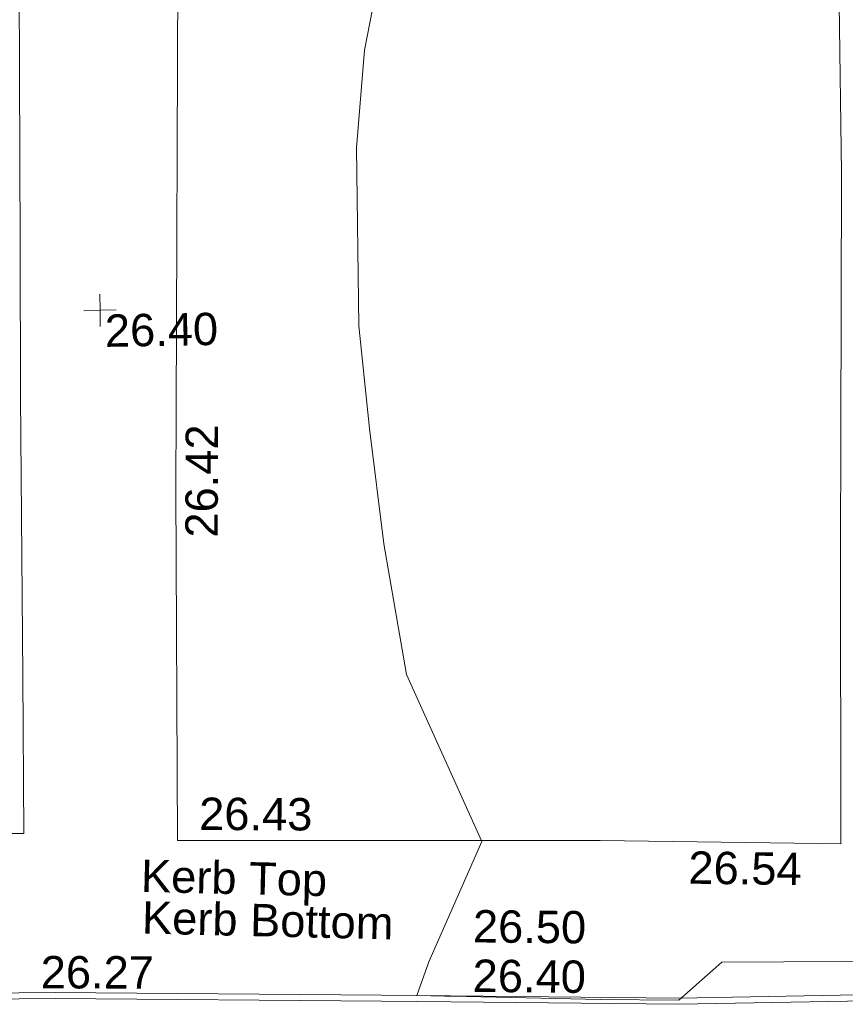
# Model space of a CAD drawing. Header units: millimetres. Extents: x -290717 to 520720, y -103372 to 287762.
# Tile 234 of 256: x 57022 to 66579, y -2451 to 8956. Entities that reach past the tile are written whole.
import ezdxf

# ---------------------------------------------------------------- set-up
doc = ezdxf.new("R2010")
doc.units = ezdxf.units.MM
doc.linetypes.add('IMPORT-UG_ELEC_STREET LIGHTING_QLB2 _2_', pattern=[2700, 1500, -300.0000000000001, 0, -250, 150, -300.0000000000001, 0, -200])
for name, color, linetype, lineweight, true_color in [('00_UAV_CONCRETE', 9, 'Continuous', 9, 0x808080), ('00_UAV_KERB_BOTTOM', 1, 'Continuous', 9, 0xff0000), ('00_UAV_KERB_TOP', 7, 'Continuous', 9, 0xa500a5), ('00_UAV_LEVEL_SPOT', 7, 'Continuous', 9, 0x666666), ('00_UAV_PARKING', 4, 'Continuous', 9, 0x00ffff), ('01_DTM_CONTOUR_MNR', 7, 'Continuous', 9, 0xa5a552), ('12333-PUM-2D-U-0001-C01 - Rev2_REVIT IMPORT_dwg', 7, 'Continuous', 9, 0x767676)]:
    doc.layers.add(name, color=color, linetype=linetype, lineweight=lineweight, true_color=true_color)
doc.styles.add('Swis721 Lt BT_2', font='swissl.ttf', dxfattribs={"height": 375})

# ---------------------------------------------------------------- blocks, each defined once
blk = doc.blocks.new('12333-PUM-2D-U-0001-C01 - Rev2_REVIT IMPORT_dwg_UAV-2077255-Site Location Plan Existing')
at = {"layer": '00_UAV_LEVEL_SPOT', "color": 254, "true_color": 0xcccccc, "flags": 128}
for points in [[(500.0000000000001, 0), (0, 0), (0, 500.0000000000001)], [(0, -500.0000000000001), (0, 0), (-500.0000000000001, 0)]]:
    blk.add_lwpolyline(points, dxfattribs=at)
blk = doc.blocks.new('12333-PUM-2D-U-0001-C01 - Rev2_REVIT IMPORT_dwg_MGS62954_T2_Galway_ITM_3d_Rev1-2077680-Site Location Plan Existing')
at = {"layer": '00_UAV_CONCRETE', "color": 254, "true_color": 0xcccccc, "flags": 128}
for points in [[(533956493.1907822, 725554673.9320065), (533956520.6665001, 725553999.2555), (533959013.6665001, 725553955.2555001), (533959031.6478056, 725555775.3232448), (533959063.6665001, 725559016.2555001), (533959087.8507637, 725560774.8975872), (533959156.6026078, 725565774.4248832), (533959166.6665, 725566506.2555001)], [(533960967.6665001, 725563844.2555001), (533960862.5970775, 725558845.472652), (533960842.6665, 725557897.2555), (533960788.7306634, 725553846.0748692), (533960788.6665002, 725553841.2555001), (533965682.6665001, 725553755.2555001)]]:
    blk.add_lwpolyline(points, dxfattribs=at)
at = {"layer": '00_UAV_KERB_BOTTOM', "color": 254, "true_color": 0xcccccc, "flags": 128}
for points in [[(533953924.1211041, 725552094.3801457), (533954848.0902098, 725552081.8644041), (533958923.8042533, 725552041.9597719), (533959342.09021, 725552037.8644042), (533963119.09021, 725551938.8644042), (533963920.3958126, 725551916.7353251), (533966559.0902098, 725551843.8644042)], [(533966559.0902098, 725551843.8644042), (533971328.9510002, 725551848.6535001), (533971559.0531642, 725551845.8850633), (533974902.951, 725551805.6535001), (533976558.3206108, 725551768.3843907), (533978439.2368509, 725551726.0373083)]]:
    blk.add_lwpolyline(points, dxfattribs=at)
at = {"layer": '00_UAV_KERB_TOP', "color": 254, "true_color": 0xcccccc, "flags": 128}
for points in [[(533953923.3615538, 725552164.3968555), (533954848.906929, 725552151.8597629), (533958923.0446309, 725552111.9705642), (533959343.3500372, 725552107.8554244), (533963120.9734919, 725552008.8390831), (533963919.6375794, 725551986.7829528), (533966561.0226127, 725551913.8377264)], [(533966559.0199275, 725551913.8643688), (533971329.3369418, 725551918.6539229), (533971558.9829232, 725551915.8909748), (533974904.1598925, 725551875.6440216), (533976558.2506294, 725551838.403705), (533978445.984866, 725551795.9031217)]]:
    blk.add_lwpolyline(points, dxfattribs=at)
at = {"layer": '00_UAV_PARKING', "color": 254, "true_color": 0xcccccc, "flags": 128}
blk.add_lwpolyline([(533968742.7295001, 725574397.8715), (533968735.0546699, 725573401.5320109), (533968696.6065001, 725568410.2255001), (533968696.4523575, 725568402.2943459), (533968621.6065, 725564551.2255), (533968617.9209326, 725563405.014047), (533968611.6065, 725561441.2255), (533968549.087288, 725558406.265081), (533968521.6065, 725557072.2255), (533968465.6065001, 725553669.2255002), (533968203.7158793, 725553677.3214166), (533965682.6664901, 725553755.2555003)], dxfattribs=at)
at = {"layer": '01_DTM_CONTOUR_MNR', "color": 254, "true_color": 0xcccccc, "flags": 128}
blk.add_lwpolyline([(533978440.0000002, 725551730.0000001), (533974900.0000001, 725551817), (533972520.0000001, 725551860), (533971330.0000001, 725551899.0000002), (533970657.4432673, 725552277.9906482), (533967064.7013346, 725552323.5620118), (533966560.0000002, 725551892.5000001), (533965653.6235529, 725551913.4594522), (533963930.7287583, 725551984.8986928), (533963851.4986189, 725551985.1542358), (533963530.0000001, 725552000.0000001), (533963672.5321205, 725552387.7075045), (533964310.0000002, 725553770), (533963471.847886, 725555717.5345458), (533963237.3393739, 725557238.892339), (533963094.2061797, 725558576.0328965), (533962992.6493005, 725559768.8924181), (533963002.981958, 725561830.5207238), (533963114.0716934, 725562960.0630625), (533963386.6357023, 725564245.1007825)], dxfattribs=at)
at = {"xscale": 0.375, "yscale": 0.375, "zscale": 0.375}
blk.add_blockref('12333-PUM-2D-U-0001-C01 - Rev2_REVIT IMPORT_dwg_UAV-2077255-Site Location Plan Existing', (533960000.0000001, 725560000.0000001), dxfattribs=at)
at = {"layer": '00_UAV_CONCRETE', "color": 251, "true_color": 0x666666, "char_height": 375, "width": 1495.902363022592, "attachment_point": 1, "line_spacing_factor": 1.005061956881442, "style": 'Swis721 Lt BT_2'}
for s, insert, rotation in [('26.42', (533960941.1880863, 725557350.1536148), 88.81863015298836), ('26.43', (533961049.767356, 725554335.5768708), 358.7157324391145)]:
    blk.add_mtext(s, dxfattribs=dict(at, insert=insert, rotation=rotation))
at = {"layer": '00_UAV_KERB_BOTTOM', "color": 251, "true_color": 0x666666, "char_height": 375, "attachment_point": 1, "line_spacing_factor": 1.005061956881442, "style": 'Swis721 Lt BT_2'}
for s, insert, width, rotation in [('Kerb Bottom', (533960371.2345119, 725553147.3375716), 3414.456504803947, 357.6424013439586), ('26.27', (533959183.3332466, 725552532.2628067), 1495.902363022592, 358.8920628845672), ('26.40', (533964183.9717215, 725552404.8747569), 1495.902363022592, 358.41810582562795)]:
    blk.add_mtext(s, dxfattribs=dict(at, insert=insert, width=width, rotation=rotation))
at = {"layer": '00_UAV_KERB_TOP', "color": 251, "true_color": 0x666666, "char_height": 375, "attachment_point": 1, "line_spacing_factor": 1.005061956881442, "style": 'Swis721 Lt BT_2'}
for s, insert, width, rotation in [('Kerb Top', (533960367.9388013, 725553630.0612335), 2493.170605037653, 357.6424013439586), ('26.50', (533964197.1036796, 725552977.8935171), 1495.902363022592, 358.41810582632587)]:
    blk.add_mtext(s, dxfattribs=dict(at, insert=insert, width=width, rotation=rotation))
at = {"layer": '00_UAV_LEVEL_SPOT', "insert": (533960051.8765643, 725559949.1441547), "char_height": 375, "width": 1495.902363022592, "attachment_point": 1, "line_spacing_factor": 1.005061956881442, "style": 'Swis721 Lt BT_2'}
blk.add_mtext('26.40', dxfattribs=at)
at = {"layer": '00_UAV_PARKING', "color": 251, "true_color": 0x666666, "insert": (533966703.8507396, 725553614.231218), "char_height": 375, "width": 1495.902363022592, "attachment_point": 1, "rotation": 358.2293593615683, "line_spacing_factor": 1.005061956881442, "style": 'Swis721 Lt BT_2'}
blk.add_mtext('26.54', dxfattribs=at)
blk = doc.blocks.new('12333-PUM-2D-U-0001-C01 - Rev2_REVIT IMPORT_dwg-1620468-Site Location Plan Existing')
blk.add_blockref('12333-PUM-2D-U-0001-C01 - Rev2_REVIT IMPORT_dwg_MGS62954_T2_Galway_ITM_3d_Rev1-2077680-Site Location Plan Existing', (-533641079.6498471, -725615854.3561786))

msp = doc.modelspace()

# ---------------------------------------------------------------- block references
at = {"layer": '12333-PUM-2D-U-0001-C01 - Rev2_REVIT IMPORT_dwg', "color": 254, "linetype": 'IMPORT-UG_ELEC_STREET LIGHTING_QLB2 _2_', "true_color": 0xffd4d4, "rotation": 0.9999999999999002}
msp.add_blockref('12333-PUM-2D-U-0001-C01 - Rev2_REVIT IMPORT_dwg-1620468-Site Location Plan Existing', (-261895.0770586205, 55869.5817132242), dxfattribs=at)

doc.saveas('drawing.dxf')
